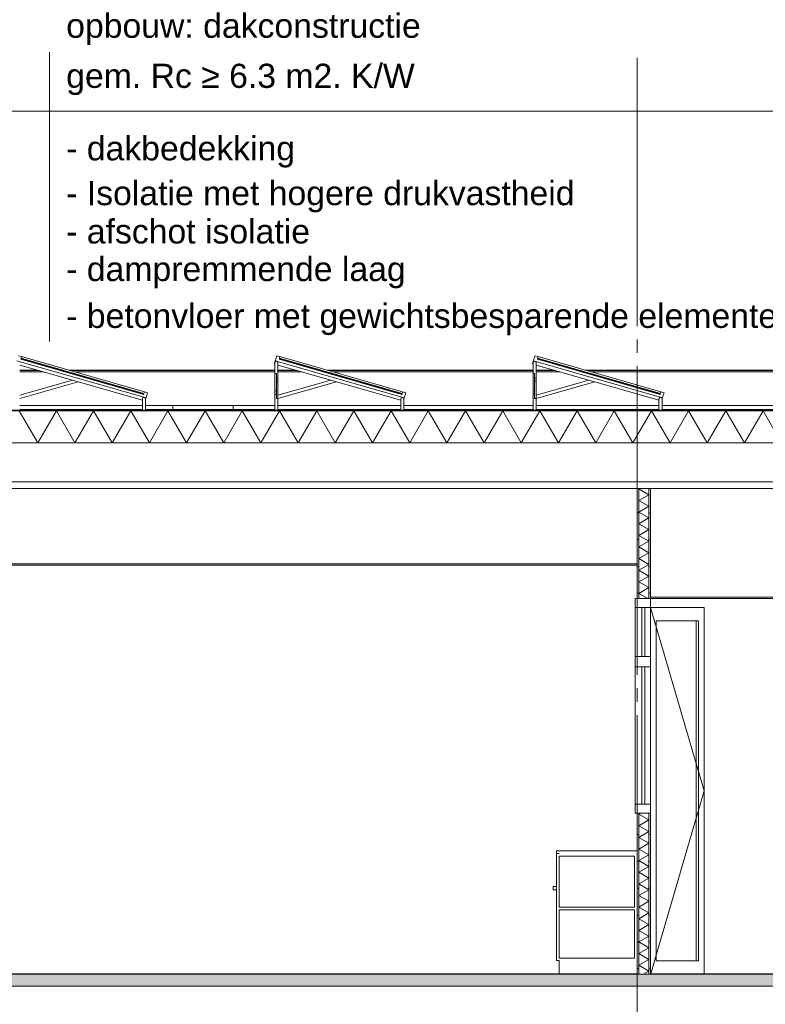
# Model space of a CAD drawing. Header units: millimetres. Extents: x 10 to 831, y -9 to 584.
# Tile 5 of 40: x 118 to 173, y 188 to 261. Entities that reach past the tile are written whole.
import ezdxf
from ezdxf.xclip import XClip

# ---------------------------------------------------------------- set-up
doc = ezdxf.new("R2010")
doc.units = ezdxf.units.MM
doc.header["$MEASUREMENT"] = 0
doc.header["$XCLIPFRAME"] = 0
doc.linetypes.add('B0204', pattern=[13, 10, -1, 1, -1])
for name, color, linetype in [('21 Buitenwanden', 7, 'Continuous'), ('22 NC Binnenwanden', 7, 'Continuous'), ('22 NC Binnenwanden Doorsnede-arcering', 7, 'Continuous'), ('22 NC Binnenwanden Laagscheidingslijnen', 7, 'Continuous'), ('23 Vloeren', 7, 'Continuous'), ('23 Vloeren Doorsnede-arcering', 7, 'Continuous'), ('23 Vloeren Laagscheidingslijnen', 7, 'Continuous'), ('27 Daken', 7, 'Continuous'), ('27 Daken Doorsnede-arcering', 7, 'Continuous'), ('27 Daken Laagscheidingslijnen', 7, 'Continuous'), ('43 Vloerafwerking', 7, 'Continuous'), ('45 Plafondafwerking', 7, 'Continuous'), ('45 Plafondafwerking Laagscheidingslijnen', 7, 'Continuous'), ('74 Sanitair', 7, 'Continuous'), ('74 Sanitair Laagscheidingslijnen', 7, 'Continuous'), ('A Stramien', 7, 'Continuous')]:
    doc.layers.add(name, color=color, linetype=linetype)
doc.styles.add('GENERATED_STYLE_1', font='txt')
pattern_1 = [(1e-14, (595.6161, 150.2724), (0, 2), [])]

# ---------------------------------------------------------------- blocks, each defined once
blk = doc.blocks.new('*X40')
at = {"layer": '22 NC Binnenwanden Doorsnede-arcering', "color": 7, "linetype": 'Continuous', "lineweight": 0}
for p, q in [((163.781, 226.072), (163.741, 226.05)), ((164.491, 225.617), (163.741, 226.05)), ((164.491, 225.617), (163.741, 225.184)), ((164.491, 224.751), (163.741, 225.184)), ((164.491, 224.751), (163.741, 224.318)), ((164.491, 223.885), (163.741, 224.318)), ((164.491, 223.885), (163.741, 223.452)), ((164.491, 223.019), (163.741, 223.452)), ((164.491, 223.019), (163.741, 222.585)), ((164.491, 222.152), (163.741, 222.585)), ((164.491, 222.152), (163.741, 221.719)), ((164.491, 221.286), (163.741, 221.719)), ((164.491, 221.286), (163.741, 220.853)), ((164.491, 220.42), (163.741, 220.853)), ((164.491, 220.42), (163.741, 219.987)), ((164.491, 219.554), (163.741, 219.987)), ((164.491, 219.554), (163.741, 219.121)), ((164.491, 218.688), (163.741, 219.121)), ((164.491, 218.688), (163.741, 218.255)), ((164.405, 217.872), (163.741, 218.255))]:
    blk.add_line(p, q, dxfattribs=at)
blk = doc.blocks.new('*X41')
at = {"layer": '22 NC Binnenwanden Doorsnede-arcering', "color": 7, "linetype": 'Continuous', "lineweight": 0}
for p, q in [((163.865, 201.872), (163.741, 201.801)), ((164.491, 201.368), (163.741, 201.801)), ((164.491, 201.368), (163.741, 200.935)), ((164.491, 200.502), (163.741, 200.935)), ((164.491, 200.502), (163.741, 200.069)), ((164.491, 199.636), (163.741, 200.069)), ((164.491, 199.636), (163.741, 199.203)), ((164.491, 198.77), (163.741, 199.203)), ((164.491, 198.77), (163.741, 198.337)), ((164.491, 197.904), (163.741, 198.337)), ((164.491, 197.904), (163.741, 197.471)), ((164.491, 197.038), (163.741, 197.471)), ((164.491, 197.038), (163.741, 196.605)), ((164.491, 196.172), (163.741, 196.605)), ((164.491, 196.172), (163.741, 195.739)), ((164.491, 195.306), (163.741, 195.739)), ((164.491, 195.306), (163.741, 194.873)), ((164.491, 194.44), (163.741, 194.873)), ((164.491, 194.44), (163.741, 194.007)), ((164.491, 193.574), (163.741, 194.007)), ((164.491, 193.574), (163.741, 193.141)), ((164.491, 192.708), (163.741, 193.141)), ((164.491, 192.708), (163.741, 192.275)), ((164.491, 191.842), (163.741, 192.275)), ((164.491, 191.842), (163.741, 191.409)), ((164.491, 190.976), (163.741, 191.409)), ((164.491, 190.976), (163.741, 190.543)), ((164.491, 190.11), (163.741, 190.543)), ((164.491, 190.11), (164.08, 189.872))]:
    blk.add_line(p, q, dxfattribs=at)
blk = doc.blocks.new('*X49')
at = {"layer": '27 Daken Doorsnede-arcering', "linetype": 'Continuous', "lineweight": 0, "true_color": 0x000000}
for points in [[(120.12, 231.922), (118.62, 231.922), (118.62, 231.872), (120.12, 231.872)], [(123.12, 231.922), (121.62, 231.922), (121.62, 231.872), (123.12, 231.872)], [(126.12, 231.922), (124.62, 231.922), (124.62, 231.872), (126.12, 231.872)], [(129.12, 231.922), (127.62, 231.922), (127.62, 231.872), (129.12, 231.872)], [(132.12, 231.922), (130.62, 231.922), (130.62, 231.872), (132.12, 231.872)], [(135.12, 231.922), (133.62, 231.922), (133.62, 231.872), (135.12, 231.872)], [(138.12, 231.922), (136.62, 231.922), (136.62, 231.872), (138.12, 231.872)], [(141.12, 231.922), (139.62, 231.922), (139.62, 231.872), (141.12, 231.872)], [(144.12, 231.922), (142.62, 231.922), (142.62, 231.872), (144.12, 231.872)], [(147.12, 231.922), (145.62, 231.922), (145.62, 231.872), (147.12, 231.872)], [(150.12, 231.922), (148.62, 231.922), (148.62, 231.872), (150.12, 231.872)], [(153.12, 231.922), (151.62, 231.922), (151.62, 231.872), (153.12, 231.872)], [(156.12, 231.922), (154.62, 231.922), (154.62, 231.872), (156.12, 231.872)], [(159.12, 231.922), (157.62, 231.922), (157.62, 231.872), (159.12, 231.872)], [(162.12, 231.922), (160.62, 231.922), (160.62, 231.872), (162.12, 231.872)], [(165.12, 231.922), (163.62, 231.922), (163.62, 231.872), (165.12, 231.872)], [(168.12, 231.922), (166.62, 231.922), (166.62, 231.872), (168.12, 231.872)], [(171.12, 231.922), (169.62, 231.922), (169.62, 231.872), (171.12, 231.872)], [(174.12, 231.922), (172.62, 231.922), (172.62, 231.872), (174.12, 231.872)]]:
    blk.add_hatch(color=18, dxfattribs=at).paths.add_polyline_path(points)
blk = doc.blocks.new('*X53')
at = {"layer": '27 Daken Doorsnede-arcering', "color": 7, "linetype": 'Continuous', "lineweight": 0}
for p, q in [((118.956, 229.472), (117.57, 231.872)), ((118.956, 229.472), (120.341, 231.872)), ((121.727, 229.472), (120.341, 231.872)), ((121.727, 229.472), (123.113, 231.872)), ((124.498, 229.472), (123.113, 231.872)), ((124.498, 229.472), (125.884, 231.872)), ((127.27, 229.472), (125.884, 231.872)), ((127.27, 229.472), (128.655, 231.872)), ((130.041, 229.472), (128.655, 231.872)), ((130.041, 229.472), (131.427, 231.872)), ((132.812, 229.472), (131.427, 231.872)), ((132.812, 229.472), (134.198, 231.872)), ((135.583, 229.472), (134.198, 231.872)), ((135.583, 229.472), (136.969, 231.872)), ((138.355, 229.472), (136.969, 231.872)), ((138.355, 229.472), (139.74, 231.872)), ((141.126, 229.472), (139.74, 231.872)), ((141.126, 229.472), (142.512, 231.872)), ((143.897, 229.472), (142.512, 231.872)), ((143.897, 229.472), (145.283, 231.872)), ((146.669, 229.472), (145.283, 231.872)), ((146.669, 229.472), (148.054, 231.872)), ((149.44, 229.472), (148.054, 231.872)), ((149.44, 229.472), (150.825, 231.872)), ((152.211, 229.472), (150.825, 231.872)), ((152.211, 229.472), (153.597, 231.872)), ((154.982, 229.472), (153.597, 231.872)), ((154.982, 229.472), (156.368, 231.872)), ((157.754, 229.472), (156.368, 231.872)), ((157.754, 229.472), (159.139, 231.872)), ((160.525, 229.472), (159.139, 231.872)), ((160.525, 229.472), (161.911, 231.872)), ((163.296, 229.472), (161.911, 231.872)), ((163.296, 229.472), (164.682, 231.872)), ((166.068, 229.472), (164.682, 231.872)), ((166.068, 229.472), (167.453, 231.872)), ((168.839, 229.472), (167.453, 231.872)), ((168.839, 229.472), (170.224, 231.872)), ((171.61, 229.472), (170.224, 231.872)), ((171.61, 229.472), (172.996, 231.872)), ((174.381, 229.472), (172.996, 231.872))]:
    blk.add_line(p, q, dxfattribs=at)
blk = doc.blocks.new('Drawing_3_1', base_point=(595.616, 150.272))
at = {"layer": '22 NC Binnenwanden Doorsnede-arcering', "linetype": 'Continuous', "lineweight": 0, "true_color": 0x000000}
h = blk.add_hatch(dxfattribs=at)
h.set_pattern_fill('930_Lijnen_vert_200_0001', color=18, style=0, pattern_type=2)
h.set_pattern_definition(pattern_1)
h.paths.add_polyline_path([(163.616, 217.872), (163.741, 217.872), (163.741, 226.072), (163.616, 226.072)])
h = blk.add_hatch(dxfattribs=at)
h.set_pattern_fill('930_Lijnen_vert_200_0001', color=18, style=0, pattern_type=2)
h.set_pattern_definition(pattern_1)
h.paths.add_polyline_path([(164.491, 217.872), (164.616, 217.872), (164.616, 226.072), (164.491, 226.072)])
h = blk.add_hatch(dxfattribs=at)
h.set_pattern_fill('930_Lijnen_vert_200_0001', color=18, style=0, pattern_type=2)
h.set_pattern_definition(pattern_1)
h.paths.add_polyline_path([(163.616, 201.872), (163.616, 189.872), (163.741, 189.872), (163.741, 201.872)])
h = blk.add_hatch(dxfattribs=at)
h.set_pattern_fill('930_Lijnen_vert_200_0001', color=18, style=0, pattern_type=2)
h.set_pattern_definition(pattern_1)
h.paths.add_polyline_path([(164.491, 189.872), (164.616, 189.872), (164.616, 201.872), (164.491, 201.872)])
at = {"layer": '23 Vloeren Doorsnede-arcering', "linetype": 'Continuous', "lineweight": 0, "true_color": 0x000000}
h = blk.add_hatch(dxfattribs=at)
h.set_pattern_fill('215_Gewapend_beton___i_h_C6', color=18, style=0, pattern_type=2)
h.set_pattern_definition([(0, (595.616, 150.2724), (0, 6.23538), [0.6, -3]), (0, (597.416, 153.39), (0, 6.23538), [0.6, -3]), (60, (595.616, 150.2724), (-5.4, 3.11769), [0.6, -3]), (60, (599.216, 150.2724), (-5.4, 3.11769), [0.6, -3]), (120, (596.216, 150.2724), (5.4, 3.11769), [0.6, -3]), (120, (599.816, 150.2724), (5.4, 3.11769), [0.6, -3]), (0, (595.6161, 150.8724), (0, 1.2), [0, -1.2, 0, -1.8]), (45, (596.2161, 150.8724), (-0.8485282, 0.8485282), [0, -0.9, 0, -1.5])])
h.paths.add_polyline_path([(91.616, 189.872), (91.616, 188.972), (201.866, 188.972), (201.866, 189.872)])
at = {"layer": '21 Buitenwanden', "color": 2, "linetype": 'Continuous', "lineweight": 0}
for p, q in [((119.827, 258.607), (119.827, 237.029)), ((115.212, 254.211), (174.232, 254.211))]:
    blk.add_line(p, q, dxfattribs=at)
at = {"layer": '22 NC Binnenwanden', "color": 1, "linetype": 'Continuous', "lineweight": 0}
for p, q in [((163.616, 226.072), (163.616, 217.872)), ((164.616, 226.072), (164.616, 217.972)), ((163.476, 217.872), (163.476, 217.202)), ((164.616, 217.872), (164.616, 217.202)), ((163.476, 213.546), (163.476, 217.202)), ((164.616, 217.202), (163.476, 217.202)), ((163.976, 217.202), (163.976, 213.546)), ((164.176, 213.546), (164.176, 217.202)), ((168.612, 217.202), (164.616, 217.202)), ((164.616, 213.546), (164.616, 217.202)), ((164.617, 217.202), (165.034, 215.775)), ((168.612, 216.202), (168.612, 217.202)), ((168.613, 217.202), (168.612, 217.199)), ((165.034, 190.872), (165.034, 216.202)), ((165.034, 216.202), (168.194, 216.202)), ((168.021, 190.872), (168.021, 216.202)), ((168.194, 216.202), (168.194, 190.872)), ((168.612, 190.872), (168.612, 216.202)), ((165.034, 215.775), (168.194, 204.971)), ((163.476, 213.546), (163.476, 212.796)), ((164.616, 213.546), (163.476, 213.546)), ((164.616, 213.546), (164.616, 212.796)), ((163.476, 202.542), (163.476, 212.796)), ((164.616, 212.796), (163.476, 212.796)), ((163.976, 212.796), (163.976, 202.542)), ((164.176, 202.542), (164.176, 212.796)), ((164.616, 202.542), (164.616, 212.796)), ((168.194, 204.971), (168.612, 203.54)), ((168.194, 202.104), (168.612, 203.534)), ((168.612, 203.54), (168.613, 203.537)), ((168.612, 203.534), (168.613, 203.537)), ((163.476, 202.542), (163.476, 201.872)), ((164.616, 202.542), (163.476, 202.542)), ((163.616, 201.872), (163.616, 199.072)), ((164.616, 202.542), (164.616, 201.872)), ((164.616, 201.872), (164.616, 189.872)), ((165.034, 191.3), (168.194, 202.104)), ((164.623, 189.892), (165.034, 191.3)), ((168.194, 190.872), (165.034, 190.872)), ((168.612, 189.892), (168.612, 190.872))]:
    blk.add_line(p, q, dxfattribs=at)
at = {"layer": '22 NC Binnenwanden', "color": 1, "linetype": 'Continuous', "lineweight": 0, "flags": 128}
for points in [[(164.616, 217.872), (164.491, 217.872), (163.741, 217.872), (163.616, 217.872), (163.476, 217.872)], [(164.616, 201.872), (164.491, 201.872), (163.741, 201.872), (163.616, 201.872), (163.476, 201.872)]]:
    blk.add_lwpolyline(points, dxfattribs=at)
at = {"layer": '22 NC Binnenwanden Laagscheidingslijnen', "color": 9, "linetype": 'Continuous', "lineweight": 0}
for p, q in [((163.741, 226.072), (163.741, 217.872)), ((164.491, 226.072), (164.491, 217.872)), ((163.741, 201.872), (163.741, 189.872)), ((164.491, 201.872), (164.491, 189.872))]:
    blk.add_line(p, q, dxfattribs=at)
at = {"layer": '23 Vloeren', "color": 2, "linetype": 'Continuous', "lineweight": 0}
blk.add_line((164.816, 189.872), (164.616, 189.872), dxfattribs=at)
at = {"layer": '23 Vloeren Laagscheidingslijnen', "color": 2, "linetype": 'Continuous', "lineweight": 0}
blk.add_line((201.866, 188.972), (91.616, 188.972), dxfattribs=at)
at = {"layer": '23 Vloeren Laagscheidingslijnen', "color": 2, "linetype": 'Continuous', "lineweight": 0, "flags": 128}
for points in [[(164.616, 189.872), (164.491, 189.872), (163.741, 189.872), (163.616, 189.872), (157.816, 189.872), (93.756, 189.872)], [(201.866, 189.872), (201.49, 189.872), (201.363, 189.872), (164.816, 189.872)]]:
    blk.add_lwpolyline(points, dxfattribs=at)
at = {"layer": '27 Daken', "color": 2, "linetype": 'Continuous', "lineweight": 0}
for p, q in [((117.61, 234.895), (118.965, 234.895)), ((121.287, 234.895), (136.614, 234.895)), ((136.854, 234.895), (138.209, 234.895)), ((140.531, 234.895), (155.858, 234.895)), ((156.098, 234.895), (157.452, 234.895)), ((159.774, 234.895), (175.102, 234.895)), ((117.61, 234.875), (119.033, 234.875)), ((117.61, 234.776), (119.379, 234.776)), ((121.355, 234.875), (136.614, 234.875)), ((121.701, 234.776), (136.614, 234.776)), ((136.854, 234.875), (138.277, 234.875)), ((136.854, 234.776), (138.622, 234.776)), ((140.599, 234.875), (155.858, 234.875)), ((140.944, 234.776), (155.858, 234.776)), ((156.098, 234.875), (157.521, 234.875)), ((156.098, 234.776), (157.866, 234.776)), ((159.843, 234.875), (175.102, 234.875)), ((160.188, 234.776), (175.102, 234.776))]:
    blk.add_line(p, q, dxfattribs=at)
at = {"layer": '27 Daken', "color": 9, "linetype": 'Continuous', "lineweight": 0}
for p, q in [((117.61, 232.272), (126.752, 232.272)), ((117.61, 231.972), (126.752, 231.972)), ((126.992, 232.272), (129.026, 232.272)), ((126.992, 231.972), (129.026, 231.972)), ((129.026, 232.272), (133.526, 232.272)), ((129.026, 231.972), (129.026, 232.272)), ((129.026, 231.972), (133.526, 231.972)), ((133.526, 232.272), (136.614, 232.272)), ((133.526, 231.972), (133.526, 232.272)), ((133.526, 231.972), (136.614, 231.972)), ((136.854, 232.272), (145.996, 232.272)), ((136.854, 231.972), (145.996, 231.972)), ((146.236, 232.272), (155.858, 232.272)), ((146.236, 231.972), (155.858, 231.972)), ((156.098, 232.272), (165.24, 232.272)), ((156.098, 231.972), (165.24, 231.972)), ((165.48, 232.272), (175.102, 232.272)), ((165.48, 231.972), (175.102, 231.972))]:
    blk.add_line(p, q, dxfattribs=at)
at = {"layer": '27 Daken', "color": 1, "linetype": 'Continuous', "lineweight": 0}
blk.add_line((200.859, 231.922), (93.01, 231.922), dxfattribs=at)
at = {"layer": '27 Daken', "color": 3, "linetype": 'Continuous', "lineweight": 0}
for p, q in [((163.616, 226.072), (96.366, 226.072)), ((201.363, 226.072), (164.616, 226.072))]:
    blk.add_line(p, q, dxfattribs=at)
at = {"layer": '27 Daken Laagscheidingslijnen', "color": 2, "linetype": 'Continuous', "lineweight": 0}
blk.add_line((202.103, 226.572), (91.616, 226.572), dxfattribs=at)
at = {"layer": '27 Daken Laagscheidingslijnen', "color": 1, "linetype": 'Continuous', "lineweight": 0, "flags": 128}
blk.add_lwpolyline([(202.103, 231.872), (92.996, 231.872), (91.616, 231.872)], dxfattribs=at)
at = {"layer": '27 Daken Laagscheidingslijnen', "color": 3, "linetype": 'Continuous', "lineweight": 0, "flags": 128}
for points in [[(202.103, 229.472), (92.816, 229.472), (91.801, 229.472), (91.622, 229.472)], [(164.616, 226.072), (164.491, 226.072), (163.741, 226.072), (163.616, 226.072)]]:
    blk.add_lwpolyline(points, dxfattribs=at)
at = {"layer": '43 Vloerafwerking', "color": 2, "linetype": 'Continuous', "lineweight": 0}
for p, q in [((163.616, 189.892), (93.756, 189.892)), ((164.816, 189.892), (164.816, 189.872)), ((201.363, 189.892), (164.816, 189.892))]:
    blk.add_line(p, q, dxfattribs=at)
at = {"layer": '43 Vloerafwerking', "color": 9, "linetype": 'Continuous', "lineweight": 0}
blk.add_line((164.616, 189.892), (164.816, 189.892), dxfattribs=at)
at = {"layer": '45 Plafondafwerking', "color": 2, "linetype": 'Continuous', "lineweight": 0}
for p, q in [((163.601, 220.472), (96.116, 220.472)), ((163.601, 220.372), (96.116, 220.372)), ((163.601, 220.472), (163.601, 220.372)), ((201.363, 217.972), (164.616, 217.972)), ((201.363, 217.872), (164.616, 217.872))]:
    blk.add_line(p, q, dxfattribs=at)
at = {"layer": '45 Plafondafwerking Laagscheidingslijnen', "color": 2, "linetype": 'Continuous', "lineweight": 0}
blk.add_line((164.616, 217.972), (164.616, 217.872), dxfattribs=at)
at = {"layer": '74 Sanitair', "color": 2, "linetype": 'Continuous', "lineweight": 0}
for p, q in [((117.518, 235.976), (117.749, 235.909)), ((117.701, 235.741), (117.694, 235.717)), ((117.694, 235.717), (126.845, 233.093)), ((117.697, 235.729), (126.848, 233.105)), ((117.701, 235.741), (126.852, 233.117)), ((117.749, 235.909), (117.714, 235.789)), ((117.714, 235.789), (126.866, 233.165)), ((136.762, 235.976), (136.993, 235.909)), ((136.945, 235.741), (136.938, 235.717)), ((136.938, 235.717), (146.089, 233.093)), ((136.941, 235.729), (146.092, 233.105)), ((136.945, 235.741), (146.096, 233.117)), ((136.993, 235.909), (136.958, 235.789)), ((136.958, 235.789), (146.11, 233.165)), ((156.006, 235.976), (156.237, 235.909)), ((156.188, 235.741), (156.181, 235.717)), ((156.181, 235.717), (165.333, 233.093)), ((156.185, 235.729), (165.336, 233.105)), ((156.188, 235.741), (165.34, 233.117)), ((156.237, 235.909), (156.202, 235.789)), ((156.202, 235.789), (165.353, 233.165)), ((117.408, 235.591), (127.021, 232.835)), ((136.652, 235.591), (146.264, 232.835)), ((155.896, 235.591), (165.508, 232.835)), ((136.734, 234.314), (136.734, 234.07)), ((136.854, 234.314), (136.734, 234.314)), ((136.854, 234.314), (136.854, 234.07)), ((155.978, 234.314), (155.978, 234.07)), ((156.098, 234.314), (155.978, 234.314)), ((156.098, 234.314), (156.098, 234.07)), ((136.854, 234.07), (136.734, 234.07)), ((156.098, 234.07), (155.978, 234.07)), ((126.852, 233.117), (126.845, 233.093)), ((126.9, 233.285), (126.866, 233.165)), ((126.9, 233.285), (127.131, 233.219)), ((136.614, 233.365), (136.614, 233.121)), ((136.734, 233.365), (136.614, 233.365)), ((136.734, 233.121), (136.614, 233.121)), ((136.734, 233.365), (136.734, 233.121)), ((146.096, 233.117), (146.089, 233.093)), ((146.144, 233.285), (146.11, 233.165)), ((146.144, 233.285), (146.375, 233.219)), ((155.858, 233.365), (155.858, 233.121)), ((155.978, 233.365), (155.858, 233.365)), ((155.978, 233.121), (155.858, 233.121)), ((155.978, 233.365), (155.978, 233.121)), ((165.34, 233.117), (165.333, 233.093)), ((165.388, 233.285), (165.353, 233.165)), ((165.388, 233.285), (165.618, 233.219)), ((157.616, 199.072), (157.616, 198.872)), ((163.616, 199.072), (157.616, 199.072)), ((157.816, 198.872), (157.616, 198.872)), ((157.616, 198.857), (157.616, 190.887)), ((157.816, 198.857), (157.616, 198.857)), ((157.816, 198.872), (157.816, 198.857)), ((157.816, 198.672), (157.816, 194.872)), ((163.416, 198.672), (157.816, 198.672)), ((163.416, 198.672), (163.416, 194.872)), ((163.416, 194.872), (157.816, 194.872)), ((157.816, 194.672), (157.816, 191.072)), ((163.416, 194.672), (157.816, 194.672)), ((163.416, 194.672), (163.416, 191.072)), ((157.816, 190.887), (157.616, 190.887)), ((163.416, 191.072), (157.816, 191.072))]:
    blk.add_line(p, q, dxfattribs=at)
at = {"layer": '74 Sanitair', "color": 1, "linetype": 'Continuous', "lineweight": 0}
for p, q in [((117.749, 235.909), (126.9, 233.285)), ((136.993, 235.909), (146.144, 233.285)), ((156.237, 235.909), (165.388, 233.285)), ((117.61, 235.283), (121.537, 234.157)), ((136.652, 235.591), (136.586, 235.36)), ((136.586, 235.36), (136.614, 235.352)), ((136.614, 235.443), (136.649, 235.527)), ((136.614, 234.655), (136.614, 235.443)), ((136.649, 235.527), (136.734, 235.563)), ((136.734, 235.563), (136.819, 235.527)), ((136.819, 235.527), (136.854, 235.443)), ((136.854, 235.443), (136.854, 234.314)), ((136.854, 235.283), (140.78, 234.157)), ((155.896, 235.591), (155.829, 235.36)), ((155.829, 235.36), (155.858, 235.352)), ((155.858, 235.443), (155.893, 235.527)), ((155.858, 234.655), (155.858, 235.443)), ((155.893, 235.527), (155.978, 235.563)), ((155.978, 235.563), (156.063, 235.527)), ((156.063, 235.527), (156.098, 235.443)), ((156.098, 235.443), (156.098, 234.314)), ((156.098, 235.283), (160.024, 234.157)), ((117.61, 233.032), (121.537, 234.157)), ((121.972, 234.033), (121.537, 234.157)), ((136.614, 233.365), (136.614, 234.655)), ((136.734, 234.655), (136.614, 234.655)), ((136.734, 234.314), (136.734, 234.655)), ((136.854, 233.032), (140.78, 234.157)), ((141.216, 234.033), (140.78, 234.157)), ((155.858, 233.365), (155.858, 234.655)), ((155.978, 234.655), (155.858, 234.655)), ((155.978, 234.314), (155.978, 234.655)), ((156.098, 233.032), (160.024, 234.157)), ((160.46, 234.033), (160.024, 234.157)), ((117.61, 232.78), (121.972, 234.033)), ((121.972, 234.033), (126.752, 232.662)), ((136.734, 233.717), (136.734, 234.07)), ((136.734, 233.365), (136.734, 233.717)), ((136.854, 232.78), (136.854, 234.07)), ((136.854, 232.78), (141.216, 234.033)), ((141.216, 234.033), (145.996, 232.662)), ((155.978, 233.717), (155.978, 234.07)), ((155.978, 233.365), (155.978, 233.717)), ((156.098, 232.78), (156.098, 234.07)), ((156.098, 232.78), (160.46, 234.033)), ((160.46, 234.033), (165.24, 232.662)), ((126.752, 232.752), (126.787, 232.837)), ((126.752, 231.922), (126.752, 232.752)), ((126.787, 232.837), (126.872, 232.872)), ((126.872, 232.872), (126.957, 232.837)), ((126.957, 232.837), (126.992, 232.752)), ((127.021, 232.835), (126.992, 232.736)), ((126.992, 232.752), (126.992, 231.922)), ((136.614, 231.922), (136.614, 233.121)), ((136.734, 232.78), (136.734, 233.121)), ((136.734, 232.78), (136.854, 232.78)), ((136.854, 232.78), (136.854, 231.922)), ((145.996, 232.752), (146.031, 232.837)), ((145.996, 231.922), (145.996, 232.752)), ((146.031, 232.837), (146.116, 232.872)), ((146.116, 232.872), (146.201, 232.837)), ((146.201, 232.837), (146.236, 232.752)), ((146.264, 232.835), (146.236, 232.736)), ((146.236, 232.752), (146.236, 231.922)), ((155.858, 231.922), (155.858, 233.121)), ((155.978, 232.78), (155.978, 233.121)), ((155.978, 232.78), (156.098, 232.78)), ((156.098, 232.78), (156.098, 231.922)), ((165.24, 232.752), (165.275, 232.837)), ((165.24, 231.922), (165.24, 232.752)), ((165.275, 232.837), (165.36, 232.872)), ((165.36, 232.872), (165.445, 232.837)), ((165.445, 232.837), (165.48, 232.752)), ((165.508, 232.835), (165.48, 232.736)), ((165.48, 232.752), (165.48, 231.922)), ((157.366, 196.407), (157.366, 196.398)), ((157.616, 196.407), (157.366, 196.407)), ((157.366, 196.398), (157.366, 196.372)), ((157.366, 196.372), (157.366, 196.333)), ((157.366, 196.333), (157.366, 196.287)), ((157.366, 196.287), (157.366, 196.241)), ((157.366, 196.241), (157.366, 196.203)), ((157.366, 196.203), (157.366, 196.177)), ((157.366, 196.177), (157.366, 196.167)), ((157.616, 196.167), (157.366, 196.167))]:
    blk.add_line(p, q, dxfattribs=at)
at = {"layer": '74 Sanitair', "color": 2, "linetype": 'Continuous', "lineweight": 0, "flags": 128}
for points in [[(136.762, 235.976), (136.707, 235.783), (136.652, 235.591)], [(156.006, 235.976), (155.951, 235.783), (155.896, 235.591)], [(127.131, 233.219), (127.076, 233.027), (127.021, 232.835)], [(146.375, 233.219), (146.32, 233.027), (146.264, 232.835)], [(165.618, 233.219), (165.563, 233.027), (165.508, 232.835)], [(157.816, 190.887), (157.816, 190.872), (157.816, 189.872)]]:
    blk.add_lwpolyline(points, dxfattribs=at)
at = {"layer": '74 Sanitair Laagscheidingslijnen', "color": 2, "linetype": 'Continuous', "lineweight": 0, "flags": 128}
blk.add_lwpolyline([(163.616, 199.072), (163.616, 198.872), (163.616, 198.672), (163.616, 191.072), (163.616, 190.872), (163.616, 189.892), (163.616, 189.872)], dxfattribs=at)
at = {"layer": 'A Stramien', "color": 9, "linetype": 'B0204', "lineweight": 0}
for q in [(163.616, 258.186), (163.616, 123.272)]:
    blk.add_line((163.616, 248.186), q, dxfattribs=at)
at = {"layer": '21 Buitenwanden', "color": 4, "linetype": 'Continuous', "lineweight": 0}
for name in ['*X53', '*X49', '*X40', '*X41']:
    blk.add_blockref(name, (0, 0), dxfattribs=at)
at = {"color": 2, "linetype": 'Continuous', "lineweight": 0, "char_height": 1.8, "attachment_point": 7, "style": 'GENERATED_STYLE_1'}
for s, insert in [('\\A1;{\\pql;\\fArial|b0|i0|c0|p38;opbouw: dakconstructie}', (121.075, 259.135)), ('\\A1;{\\pql;\\fArial|b0|i0|c0|p38;gem. Rc ≥ 6.\\fArial|b0|i0|c0|p38;3\\fArial|b0|i0|c0|p38; m2. K/W}', (121.075, 255.4)), ('\\A1;{\\pql;\\fArial|b0|i0|c0|p38;- dakbedekking}', (121.075, 249.998)), ('\\A1;{\\pql;\\fArial|b0|i0|c0|p38;- Isolatie\\fArial|b0|i0|c0|p38; \\fArial|b0|i0|c0|p38;met hogere drukvastheid}', (121.075, 246.656)), ('\\A1;{\\pql;\\fArial|b0|i0|c0|p38;- \\fArial|b0|i0|c0|p38;afschot \\fArial|b0|i0|c0|p38;isolatie}', (121.075, 244.317)), ('\\A1;{\\pql;\\fArial|b0|i0|c0|p38;- dampremmende laag }', (121.075, 240.998)), ('\\A1;{\\pql;\\fArial|b0|i0|c0|p38;- \\fArial|b0|i0|c0|p38;betonvloer met\\fArial|b0|i0|c0|p38; \\fArial|b0|i0|c0|p38;gewichtsbesparende elementen}', (121.075, 237.507))]:
    blk.add_mtext(s, dxfattribs=dict(at, insert=insert))

msp = doc.modelspace()

# ---------------------------------------------------------------- block references
at = {"color": 4, "linetype": 'Continuous', "lineweight": 0}
ref = msp.add_blockref('Drawing_3_1', (595.616, 150.272), dxfattribs=at)
XClip(ref).set_block_clipping_path([(26.0348194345, 103.2723733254), (625.2939247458, 268.0757871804)])

doc.saveas('drawing.dxf')
